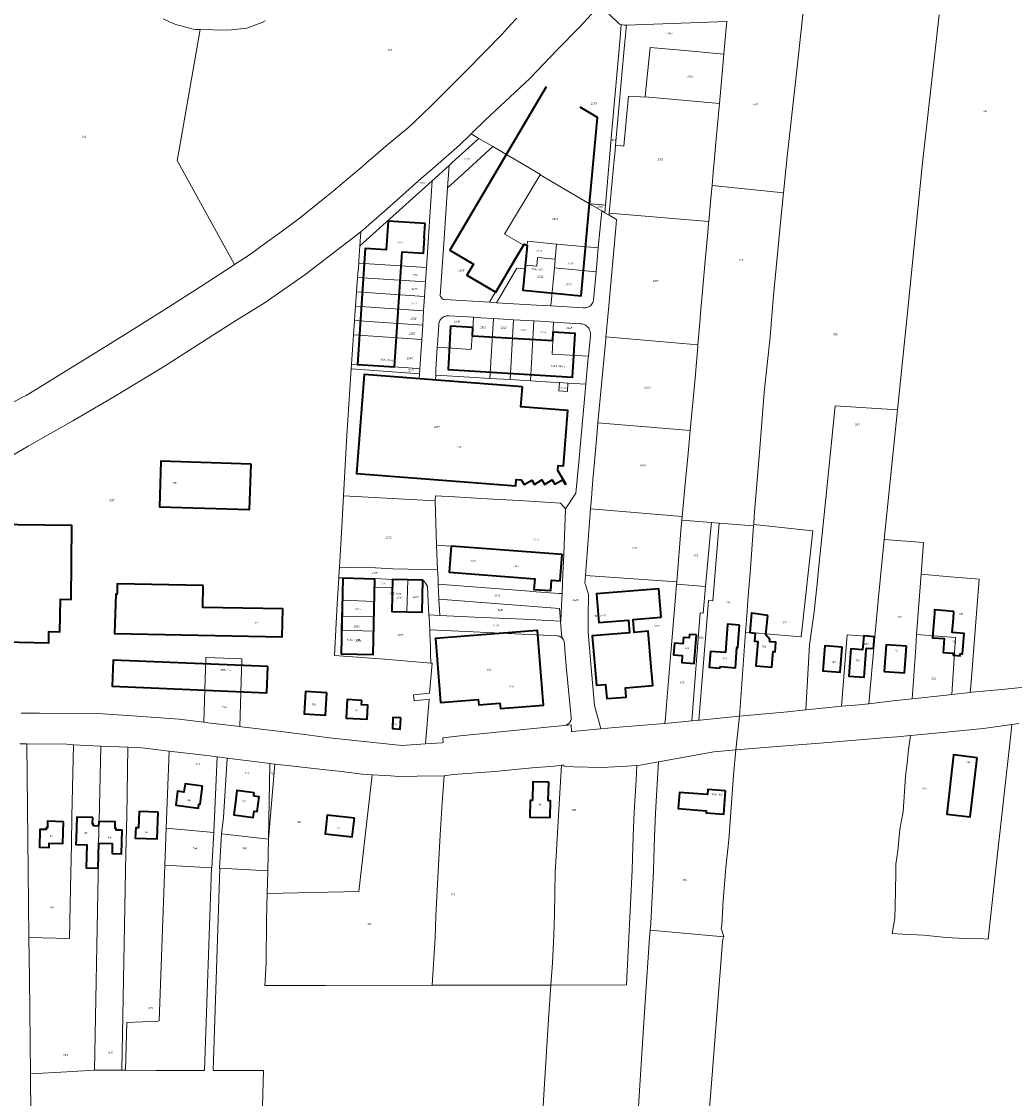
# Model space of a CAD drawing. Header units: metres. Extents: x 125062 to 132125, y 450617 to 454542.
# Tile 11 of 34: x 126492 to 126956, y 451394 to 451898. Entities that reach past the tile are written whole.
import ezdxf
from ezdxf.enums import TextEntityAlignment as Align

# ---------------------------------------------------------------- set-up
doc = ezdxf.new("R2010")
doc.units = ezdxf.units.M
doc.layers.get('Defpoints').update_dxf_attribs({"color": 151})
for name, color, linetype, lineweight in [('B-XX-KG-GRENS_PERCEEL-GV', 150, 'Continuous', 18), ('B-XX-KG-GRENS_PERCEEL-S', 150, 'Continuous', 25), ('B-XX-OG-BEBOUWING-G', 7, 'Continuous', 35), ('B-XX-OG-BEBOUWING_HUISNUMMER-T18', 7, 'Continuous', 18)]:
    doc.layers.add(name, color=color, linetype=linetype, lineweight=lineweight)
doc.styles.add('NLCS-ISO', font='NLCS-ISO.ttf', dxfattribs={"height": 1.8})
doc.styles.add('NLCS-ISO-M-T18', font='NLCS-ISO.ttf', dxfattribs={"height": 1.8})

# ---------------------------------------------------------------- blocks, each defined once
blk = doc.blocks.new('SKG-PERCEELNUMMER-SO')
at = {"layer": 'Defpoints'}
blk.add_point((0, 0), dxfattribs=at)
at = {"style": 'NLCS-ISO', "oblique": 10, "flags": 1}
blk.add_attdef('GEMEENTECODE', text='', height=1.8, dxfattribs=at).set_placement((-0.5, 2.6), align=Align.MIDDLE_RIGHT)
at = {"style": 'NLCS-ISO', "oblique": 10}
blk.add_attdef('PERCEELNUMMER', text='', height=1.8, dxfattribs=at).set_placement((0, 0), align=Align.MIDDLE_CENTER)
at = {"style": 'NLCS-ISO', "oblique": 10, "flags": 1}
blk.add_attdef('SECTIE', text='', height=1.8, dxfattribs=at).set_placement((0.5, 2.5), align=Align.MIDDLE_LEFT)

msp = doc.modelspace()

# ---------------------------------------------------------------- linework, layer by layer
at = {"layer": 'B-XX-KG-GRENS_PERCEEL-GV'}
for points in [[(126920.902, 451900.937), (126913.094, 451831.647), (126908.174, 451781.944), (126906.305, 451763.107), (126901.363, 451716.107), (126895.225, 451655.498), (126913.53, 451654.033), (126912.437, 451639.181), (126926.038, 451638.017), (126939.568, 451636.859), (126935.652, 451586.846), (126935.423, 451583.855), (126936.129, 451583.936), (126950.156, 451585.245), (126966.808, 451586.931), (126977.913, 451587.975), (126979.844, 451588.156), (126983.736, 451619.72), (127008.047, 451819.201), (127039.186, 452075.506)], [(126821.519, 451897.972), (126821.502, 451897.782), (126821.495, 451897.699), (126821.106, 451893.206), (126820.174, 451882.57), (126818.602, 451864.642), (126818.119, 451859.479), (126816.244, 451839.428), (126815.581, 451831.927), (126815.577, 451831.877), (126815.34, 451829.188), (126814.626, 451821.103), (126848.11, 451817.606), (126849.828, 451834.636), (126854.602, 451877.936), (126859.251, 451921.511)], [(126859.251, 451921.511), (126854.602, 451877.936), (126849.828, 451834.636), (126848.11, 451817.606), (126846.722, 451803.844), (126843.268, 451767.924), (126841.904, 451750.039), (126840.362, 451737.282), (126839.095, 451724.199), (126836.887, 451696.184), (126834.405, 451666.367), (126834.111, 451662.463), (126861.802, 451659.406), (126856.339, 451609.922), (126848.897, 451610.541), (126834.871, 451611.708), (126834.864, 451611.649), (126832.353, 451611.858), (126830.363, 451612.024), (126827.437, 451572.691), (126849.94, 451574.855), (126858.492, 451575.736), (126860.173, 451606.152), (126862.439, 451621.561), (126862.787, 451624.613), (126863.955, 451636.269), (126864.526, 451643.023), (126864.651, 451642.998), (126867.882, 451674.591), (126872.206, 451717.991), (126901.363, 451716.107), (126906.305, 451763.107), (126908.174, 451781.944), (126913.094, 451831.647), (126920.902, 451900.937)], [(126478.618, 451689.81), (126494.646, 451699.148), (126515.556, 451710.899), (126535.065, 451722.33), (126557.932, 451736.252), (126577.494, 451748.658), (126592.097, 451758), (126605.096, 451766.096), (126624.035, 451779.328), (126650.328, 451799.483), (126662.673, 451810.217), (126678.614, 451824.483), (126683.972, 451829.105), (126696.483, 451839.895), (126701.975, 451845.248), (126702.097, 451845.367), (126708.691, 451851.794), (126729.344, 451871.176), (126741.981, 451884.375), (126752.561, 451895.153), (126762.159, 451905.427)], [(126723.29, 451899.425), (126720.396, 451896.246), (126717.42, 451892.961), (126716.767, 451892.28), (126699.74, 451874.916), (126692.61, 451867.764), (126683.005, 451858.209), (126679.535, 451854.803), (126675.044, 451850.609), (126672.878, 451848.552), (126671.674, 451847.377), (126666.747, 451843.389), (126662.058, 451839.458), (126657.13, 451835.351), (126653.074, 451831.855), (126651.15, 451830.061), (126650.321, 451829.384), (126638.576, 451819.569), (126635.657, 451817.1), (126631.946, 451814.089), (126622.085, 451806.171), (126617.085, 451802.34), (126612.358, 451798.901), (126604.204, 451793.049), (126599.834, 451789.674), (126598.178, 451788.646), (126591.223, 451784.075), (126590.55, 451783.632), (126575.473, 451773.785), (126560.334, 451764.115), (126546.495, 451755.47), (126530.644, 451745.615), (126515.62, 451736.363), (126503.436, 451728.805), (126493.736, 451722.878), (126491.603, 451721.846), (126474.025, 451712.211)], [(126474.025, 451712.211), (126491.603, 451721.846), (126493.736, 451722.878), (126503.436, 451728.805), (126515.62, 451736.363), (126530.644, 451745.615), (126546.495, 451755.47), (126560.334, 451764.115), (126575.473, 451773.785), (126590.55, 451783.632), (126591.223, 451784.075), (126564.416, 451832.751), (126565.172, 451837.025), (126575.182, 451894.04), (126573.042, 451894.082), (126571.851, 451894.249), (126569.643, 451894.822), (126564.213, 451896.316), (126562.483, 451896.835), (126557.879, 451899.051)], [(126605.552, 451898.15), (126604.132, 451897.363), (126597.017, 451894.675), (126589.706, 451893.889), (126587.506, 451893.748), (126581.137, 451893.924), (126575.182, 451894.04), (126565.172, 451837.025), (126564.416, 451832.751), (126591.223, 451784.075), (126598.178, 451788.646), (126599.834, 451789.674), (126604.204, 451793.049), (126612.358, 451798.901), (126617.085, 451802.34), (126622.085, 451806.171), (126631.946, 451814.089), (126635.657, 451817.1), (126638.576, 451819.569), (126650.321, 451829.384), (126651.15, 451830.061), (126653.074, 451831.855), (126657.13, 451835.351), (126662.058, 451839.458), (126666.747, 451843.389), (126671.674, 451847.377), (126672.878, 451848.552), (126675.044, 451850.609), (126679.535, 451854.803), (126683.005, 451858.209), (126692.61, 451867.764), (126699.74, 451874.916), (126716.767, 451892.28), (126717.42, 451892.961), (126720.396, 451896.246), (126723.29, 451899.425)], [(126491.389, 451574.211), (126499.966, 451574.167), (126527.174, 451574.061), (126543.479, 451572.87), (126565.262, 451571.385), (126576.898, 451569.9), (126577.828, 451600.161), (126594.682, 451599.642), (126593.616, 451567.871), (126594.397, 451567.777), (126612.93, 451565.613), (126623.983, 451564.221), (126635.588, 451562.678), (126656.296, 451560.49), (126669.525, 451558.998), (126680.487, 451559.787), (126682.2, 451580.655), (126675.246, 451579.995), (126674.98, 451582.79), (126682.474, 451583.502), (126683.646, 451597.552), (126683.108, 451597.596), (126661.478, 451599.37), (126638.05, 451601.206), (126639.235, 451625.39), (126639.938, 451637.341), (126639.947, 451637.495), (126640.006, 451638.482), (126640.242, 451642.489), (126641.349, 451661.301), (126642.177, 451675.901), (126643.78, 451704.19), (126645.11, 451725.823), (126645.764, 451735.292), (126645.915, 451737.474), (126646.863, 451751.201), (126647.324, 451757.875), (126647.495, 451760.358), (126647.808, 451764.608), (126648.304, 451771.34), (126648.799, 451778.072), (126649.294, 451784.794), (126649.384, 451786.015), (126649.858, 451792.78), (126650.328, 451799.483), (126624.035, 451779.328), (126605.096, 451766.096), (126592.097, 451758), (126577.494, 451748.658), (126557.932, 451736.252), (126535.065, 451722.33), (126515.556, 451710.899), (126494.646, 451699.148), (126478.618, 451689.81)], [(126966.808, 451586.931), (126950.156, 451585.245), (126936.129, 451583.936), (126935.423, 451583.855), (126926.808, 451582.871), (126922.702, 451582.402), (126915.55, 451581.598), (126908.349, 451580.843), (126900.598, 451580.013), (126888.046, 451578.555), (126883.521, 451578.102), (126875.169, 451577.371), (126866.318, 451576.491), (126858.492, 451575.736), (126849.94, 451574.855), (126827.437, 451572.691), (126825.771, 451557.007), (126846.9, 451558.695), (126866.953, 451560.333), (126896.633, 451562.727), (126901.234, 451563.03), (126907.51, 451563.634), (126922.612, 451565.093), (126939.94, 451566.804), (126942.79, 451567.156), (126954.978, 451568.872), (126958.143, 451569.317)], [(126958.143, 451569.317), (126954.978, 451568.872), (126954.463, 451564.235), (126947.317, 451499.845), (126943.819, 451468.327), (126941.835, 451468.494), (126932.785, 451468.756), (126924.21, 451469.242), (126913.71, 451470.281), (126903.71, 451470.769), (126898.86, 451470.975), (126900.094, 451478.201), (126900.435, 451490.505), (126900.623, 451500.022), (126900.621, 451503.424), (126901.592, 451509.703), (126902.511, 451519.883), (126904.007, 451527.938), (126905.221, 451544.547), (126906.017, 451552.152), (126906.539, 451557.205), (126907.51, 451563.634), (126901.234, 451563.03), (126896.633, 451562.727), (126866.953, 451560.333), (126846.9, 451558.695), (126825.771, 451557.007), (126824.703, 451545.075), (126823.638, 451530.042), (126822.422, 451514.883), (126821.13, 451502.001), (126820.956, 451500.05), (126820.533, 451494.034), (126819.823, 451486.608), (126819.158, 451475.004), (126818.931, 451473.354), (126819.554, 451471.502), (126820.126, 451469.701), (126820.075, 451469.561), (126819.825, 451468.876), (126819.598, 451467.376), (126816.957, 451435.042), (126816.014, 451420.964), (126814.718, 451404.959), (126811.288, 451362.123)], [(126355.437, 451188.701), (126498.491, 451188.701), (126497.439, 451245.132), (126496.205, 451346.127), (126495.743, 451405.409), (126495.223, 451449.981), (126495, 451469.111), (126494.634, 451500.407), (126493.972, 451559.786), (126490.796, 451559.735)], [(126604.357, 451390.324), (126604.715, 451406.873), (126581.213, 451406.925), (126584.374, 451501.679), (126584.184, 451501.69), (126585.153, 451517.729), (126585.963, 451525.373), (126587.696, 451553.038), (126583.045, 451553.686), (126581.438, 451518.372), (126580.564, 451501.748), (126580.374, 451501.759), (126577.186, 451406.934), (126554.46, 451406.984), (126540.119, 451407.144), (126538.485, 451407.137), (126525.649, 451407.078), (126512.772, 451406.37), (126495.743, 451405.409), (126496.205, 451346.127)], [(126778.996, 451370.318), (126781.931, 451417.206), (126783.409, 451438.912), (126785.423, 451469.245), (126785.712, 451472.533), (126786.006, 451475.872), (126787.198, 451500.405), (126787.345, 451506.133), (126787.663, 451516.239), (126788.206, 451527.42), (126788.973, 451540.902), (126789.567, 451551.332), (126780.941, 451549.752), (126779.455, 451549.655), (126779.063, 451542.778), (126778.222, 451527.992), (126777.67, 451516.628), (126777.347, 451506.36), (126777.203, 451500.753), (126774.602, 451447.019), (126739.205, 451446.939), (126738.095, 451430.992), (126736.409, 451403.134), (126734.57, 451372.726)]]:
    msp.add_lwpolyline(points, dxfattribs=at)
for points in [[(126701.975, 451845.248), (126705.541, 451843.151), (126712.137, 451839.272), (126734.292, 451826.245), (126734.209, 451826.103), (126757.271, 451812.552), (126763.259, 451811.998), (126764.751, 451811.86), (126767.696, 451846.815), (126771.579, 451890.176), (126772.172, 451896.396), (126771.308, 451896.581), (126762.159, 451905.427), (126752.561, 451895.153), (126741.981, 451884.375), (126729.344, 451871.176), (126708.691, 451851.794), (126702.097, 451845.367)], [(126764.454, 451808.332), (126766.469, 451807.148), (126766.476, 451807.229), (126766.557, 451808.125), (126768.829, 451833.123), (126769.073, 451835.812), (126769.078, 451835.862), (126769.445, 451839.907), (126773.695, 451886.701), (126774.545, 451896.057), (126774.554, 451896.161), (126773.449, 451896.123), (126772.172, 451896.396), (126771.579, 451890.176), (126767.696, 451846.815), (126764.751, 451811.86)], [(126820.174, 451882.57), (126821.106, 451893.206), (126821.495, 451897.699), (126821.502, 451897.782), (126774.554, 451896.161), (126774.545, 451896.057), (126773.695, 451886.701), (126769.445, 451839.907), (126772.16, 451839.661), (126773.361, 451839.54), (126774.446, 451851.386), (126775.533, 451862.907), (126781.382, 451862.596), (126783.392, 451862.398), (126783.408, 451862.563), (126783.876, 451867.53), (126785.085, 451879.57), (126785.75, 451885.634), (126801.862, 451884.206)], [(126785.75, 451885.634), (126785.085, 451879.57), (126783.876, 451867.53), (126783.408, 451862.563), (126818.119, 451859.479), (126818.602, 451864.642), (126820.174, 451882.57), (126801.862, 451884.206)], [(126815.577, 451831.877), (126815.581, 451831.927), (126816.244, 451839.428), (126818.119, 451859.479), (126783.408, 451862.563), (126783.392, 451862.398), (126781.382, 451862.596), (126775.533, 451862.907), (126774.446, 451851.386), (126773.361, 451839.54), (126772.16, 451839.661), (126769.445, 451839.907), (126769.078, 451835.862), (126769.073, 451835.812), (126768.829, 451833.123), (126766.557, 451808.125), (126813.098, 451804.188), (126814.234, 451816.666), (126814.626, 451821.103), (126815.34, 451829.188)], [(126649.858, 451792.78), (126683.6, 451823.308), (126691.554, 451830.505), (126692.996, 451831.809), (126705.541, 451843.151), (126701.975, 451845.248), (126696.483, 451839.895), (126683.972, 451829.105), (126678.614, 451824.483), (126662.673, 451810.217), (126650.328, 451799.483)], [(126705.541, 451843.151), (126692.996, 451831.809), (126691.554, 451830.505), (126690.867, 451820.038), (126698.786, 451827.203), (126712.137, 451839.272)], [(126734.209, 451826.103), (126734.292, 451826.245), (126712.137, 451839.272), (126698.786, 451827.203), (126690.867, 451820.038), (126689.312, 451796.363), (126687.485, 451769.479), (126687.628, 451769.106), (126687.826, 451768.76), (126688.074, 451768.447), (126688.367, 451768.177), (126688.699, 451767.954), (126689.06, 451767.784), (126689.443, 451767.672), (126710.455, 451766.429), (126722.272, 451786.55), (126726.22, 451793.273), (126717.514, 451798.385)], [(126745.54, 451607.11), (126745.816, 451603.731), (126746.429, 451596.22), (126748.544, 451573.778), (126748.691, 451572.22), (126748.702, 451571.721), (126748.641, 451571.226), (126748.512, 451570.745), (126748.315, 451570.287), (126748.055, 451569.861), (126747.737, 451569.476), (126747.368, 451569.141), (126746.956, 451568.861), (126746.507, 451568.642), (126746.033, 451568.49), (126745.541, 451568.406), (126748.642, 451568.706), (126748.869, 451565.529), (126749.317, 451565.572), (126760.765, 451566.664), (126762.615, 451566.84), (126762.293, 451568.05), (126762.268, 451568.145), (126759.682, 451577.706), (126757.888, 451597.194), (126756.67, 451612.121), (126756.724, 451619.346), (126756.874, 451629.754), (126755.392, 451634.377), (126755.069, 451634.944), (126755.205, 451636.582), (126755.35, 451638.547), (126755.355, 451638.613), (126757.8, 451669.773), (126758.198, 451674.85), (126758.92, 451683.426), (126758.927, 451683.515), (126759.339, 451688.408), (126760.496, 451702.163), (126761.231, 451710.076), (126764.862, 451749.159), (126764.955, 451750.154), (126764.96, 451750.204), (126765.082, 451751.523), (126766.134, 451763.101), (126769.752, 451802.938), (126769.949, 451805.103), (126766.469, 451807.148), (126764.454, 451808.332), (126763.002, 451809.185), (126761.414, 451791.853), (126760.755, 451784.654), (126760.389, 451780.649), (126759.176, 451767.385), (126759.05, 451766.849), (126758.856, 451766.333), (126758.598, 451765.847), (126758.28, 451765.397), (126757.907, 451764.992), (126757.485, 451764.638), (126757.021, 451764.341), (126756.523, 451764.105), (126755.999, 451763.935), (126755.458, 451763.834), (126754.908, 451763.802), (126754.359, 451763.841), (126739.174, 451764.732), (126735.112, 451764.97), (126713.817, 451766.23), (126710.455, 451766.429), (126689.443, 451767.672), (126689.06, 451767.784), (126688.699, 451767.954), (126688.367, 451768.177), (126688.074, 451768.447), (126687.826, 451768.76), (126687.628, 451769.106), (126687.485, 451769.479), (126689.312, 451796.363), (126690.867, 451820.038), (126691.554, 451830.505), (126683.6, 451823.308), (126680.989, 451782.659), (126680.55, 451775.95), (126680.109, 451769.214), (126679.668, 451762.479), (126679.448, 451759.11), (126679.233, 451755.743), (126678.808, 451749.066), (126677.933, 451735.323), (126677.786, 451733.008), (126677.639, 451730.699), (126685.282, 451730.105), (126685.345, 451732.275), (126685.431, 451734.821), (126686.078, 451745.476), (126686.154, 451746.723), (126686.728, 451755.826), (126686.772, 451756.374), (126686.886, 451756.912), (126687.066, 451757.431), (126687.31, 451757.923), (126687.615, 451758.381), (126687.974, 451758.796), (126688.384, 451759.163), (126688.836, 451759.475), (126689.324, 451759.728), (126689.84, 451759.917), (126690.376, 451760.04), (126690.923, 451760.094), (126691.472, 451760.078), (126703.07, 451759.409), (126703.121, 451759.406), (126706.217, 451759.228), (126712.323, 451758.862), (126721.807, 451758.294), (126731.28, 451757.726), (126736.799, 451757.395), (126740.455, 451757.177), (126753.079, 451756.425), (126753.691, 451756.354), (126754.289, 451756.207), (126754.864, 451755.987), (126755.407, 451755.696), (126755.91, 451755.34), (126756.364, 451754.924), (126756.762, 451754.454), (126757.099, 451753.938), (126757.368, 451753.385), (126757.566, 451752.802), (126757.69, 451752.198), (126757.738, 451751.584), (126757.708, 451750.969), (126756.792, 451741.196), (126756.732, 451740.559), (126755.578, 451728.15), (126754.499, 451715.893), (126752.138, 451689.929), (126750.955, 451677.057), (126746.126, 451669.798), (126745.22, 451648.349), (126744.84, 451639.352), (126744.449, 451630.086), (126744.23, 451624.905), (126743.907, 451617.249), (126743.721, 451617.258), (126744.34, 451609.462), (126744.484, 451609.342), (126744.82, 451608.966), (126745.099, 451608.546), (126745.315, 451608.09), (126745.463, 451607.608)], [(126680.989, 451782.659), (126683.6, 451823.308), (126649.858, 451792.78), (126649.384, 451786.015), (126649.294, 451784.794)], [(126734.209, 451826.103), (126717.514, 451798.385), (126726.22, 451793.273), (126728.095, 451793.101), (126728.271, 451794.973), (126741.901, 451793.69), (126761.414, 451791.853), (126763.002, 451809.185), (126757.271, 451812.552)], [(126814.314, 451663.374), (126815.974, 451663.245), (126817.968, 451663.09), (126834.064, 451661.839), (126834.111, 451662.463), (126834.405, 451666.367), (126836.887, 451696.184), (126839.095, 451724.199), (126840.362, 451737.282), (126841.904, 451750.039), (126843.268, 451767.924), (126846.722, 451803.844), (126848.11, 451817.606), (126814.626, 451821.103), (126814.234, 451816.666), (126813.098, 451804.188), (126813.016, 451803.291), (126812.653, 451799.309), (126811.431, 451785.899), (126809.097, 451759.466), (126809.024, 451758.636), (126807.996, 451746.563), (126807.992, 451746.513), (126807.907, 451745.517), (126806.668, 451730.971), (126804.445, 451706.435), (126803.318, 451694.001), (126802.441, 451684.761), (126801.976, 451679.873), (126801.968, 451679.784), (126800.675, 451666.17), (126800.511, 451664.446)], [(126763.002, 451809.185), (126764.454, 451808.332), (126764.751, 451811.86), (126763.259, 451811.998), (126757.271, 451812.552)], [(126766.557, 451808.125), (126766.476, 451807.229), (126766.469, 451807.148), (126769.949, 451805.103), (126769.752, 451802.938), (126766.134, 451763.101), (126765.082, 451751.523), (126764.96, 451750.204), (126807.996, 451746.563), (126809.024, 451758.636), (126809.097, 451759.466), (126811.431, 451785.899), (126812.653, 451799.309), (126813.016, 451803.291), (126813.098, 451804.188)], [(126710.455, 451766.429), (126713.817, 451766.23), (126723.306, 451782.386), (126727.053, 451782.039), (126727.216, 451783.772), (126732.582, 451783.267), (126732.974, 451787.429), (126741.238, 451786.651), (126741.901, 451793.69), (126728.271, 451794.973), (126728.095, 451793.101), (126726.22, 451793.273), (126722.272, 451786.55)], [(126761.414, 451791.853), (126741.901, 451793.69), (126741.238, 451786.651), (126740.846, 451782.489), (126760.389, 451780.649), (126760.755, 451784.654)], [(126680.55, 451775.95), (126680.989, 451782.659), (126649.294, 451784.794), (126648.799, 451778.072)], [(126713.817, 451766.23), (126735.112, 451764.97), (126739.174, 451764.732), (126740.846, 451782.489), (126741.238, 451786.651), (126732.974, 451787.429), (126732.582, 451783.267), (126727.216, 451783.772), (126727.053, 451782.039), (126723.306, 451782.386)], [(126739.174, 451764.732), (126754.359, 451763.841), (126754.908, 451763.802), (126755.458, 451763.834), (126755.999, 451763.935), (126756.523, 451764.105), (126757.021, 451764.341), (126757.485, 451764.638), (126757.907, 451764.992), (126758.28, 451765.397), (126758.598, 451765.847), (126758.856, 451766.333), (126759.05, 451766.849), (126759.176, 451767.385), (126760.389, 451780.649), (126740.846, 451782.489)], [(126680.109, 451769.214), (126680.55, 451775.95), (126648.799, 451778.072), (126648.304, 451771.34)], [(126679.668, 451762.479), (126680.109, 451769.214), (126648.304, 451771.34), (126647.808, 451764.608)], [(126679.233, 451755.743), (126679.448, 451759.11), (126679.668, 451762.479), (126647.808, 451764.608), (126647.495, 451760.358), (126647.324, 451757.875)], [(126678.808, 451749.066), (126679.233, 451755.743), (126647.324, 451757.875), (126646.863, 451751.201)], [(126685.345, 451732.275), (126701.204, 451731.344), (126710.658, 451730.789), (126712.323, 451758.862), (126706.217, 451759.228), (126703.121, 451759.406), (126703.07, 451759.409), (126702.536, 451750.616), (126702.392, 451750.62), (126701.865, 451744.297), (126686.078, 451745.476), (126685.431, 451734.821)], [(126703.07, 451759.409), (126691.472, 451760.078), (126690.923, 451760.094), (126690.376, 451760.04), (126689.84, 451759.917), (126689.324, 451759.728), (126688.836, 451759.475), (126688.384, 451759.163), (126687.974, 451758.796), (126687.615, 451758.381), (126687.31, 451757.923), (126687.066, 451757.431), (126686.886, 451756.912), (126686.772, 451756.374), (126686.728, 451755.826), (126686.154, 451746.723), (126686.078, 451745.476), (126701.865, 451744.297), (126702.392, 451750.62), (126702.536, 451750.616)], [(126720.142, 451730.232), (126721.807, 451758.294), (126712.323, 451758.862), (126710.658, 451730.789)], [(126729.615, 451729.675), (126731.28, 451757.726), (126721.807, 451758.294), (126720.142, 451730.232)], [(126756.792, 451741.196), (126739.815, 451742.217), (126740.189, 451748.386), (126739.939, 451748.401), (126740.455, 451757.177), (126736.799, 451757.395), (126731.28, 451757.726), (126729.615, 451729.675), (126739.019, 451729.123), (126743.219, 451728.876), (126747.209, 451728.641), (126755.578, 451728.15), (126756.732, 451740.559)], [(126757.708, 451750.969), (126757.738, 451751.584), (126757.69, 451752.198), (126757.566, 451752.802), (126757.368, 451753.385), (126757.099, 451753.938), (126756.762, 451754.454), (126756.364, 451754.924), (126755.91, 451755.34), (126755.407, 451755.696), (126754.864, 451755.987), (126754.289, 451756.207), (126753.691, 451756.354), (126753.079, 451756.425), (126740.455, 451757.177), (126739.939, 451748.401), (126740.189, 451748.386), (126739.815, 451742.217), (126756.792, 451741.196)], [(126650.904, 451737.141), (126672.532, 451735.696), (126677.933, 451735.323), (126678.808, 451749.066), (126646.863, 451751.201), (126645.915, 451737.474)], [(126804.445, 451706.435), (126806.668, 451730.971), (126807.907, 451745.517), (126807.992, 451746.513), (126807.996, 451746.563), (126764.96, 451750.204), (126764.955, 451750.154), (126764.862, 451749.159), (126761.231, 451710.076)], [(126645.764, 451735.292), (126677.786, 451733.008), (126677.933, 451735.323), (126672.532, 451735.696), (126650.904, 451737.141), (126645.915, 451737.474)], [(126746.126, 451669.798), (126750.955, 451677.057), (126752.138, 451689.929), (126754.499, 451715.893), (126755.578, 451728.15), (126747.209, 451728.641), (126746.936, 451724.727), (126742.956, 451725.036), (126743.219, 451728.876), (126739.019, 451729.123), (126729.615, 451729.675), (126720.142, 451730.232), (126710.658, 451730.789), (126701.204, 451731.344), (126685.345, 451732.275), (126685.282, 451730.105), (126677.639, 451730.699), (126677.786, 451733.008), (126645.764, 451735.292), (126645.11, 451725.823), (126643.78, 451704.19), (126642.177, 451675.901), (126647.972, 451675.57), (126685.051, 451673.45), (126685.194, 451675.896), (126694.306, 451675.375), (126712.021, 451674.363), (126724.348, 451673.63), (126743.764, 451672.476)], [(126742.956, 451725.036), (126746.936, 451724.727), (126747.209, 451728.641), (126743.219, 451728.876)], [(126901.363, 451716.107), (126872.206, 451717.991), (126867.882, 451674.591), (126864.651, 451642.998), (126864.526, 451643.023), (126863.955, 451636.269), (126862.787, 451624.613), (126862.439, 451621.561), (126860.173, 451606.152), (126858.492, 451575.736), (126866.318, 451576.491), (126875.169, 451577.371), (126877.899, 451610.89), (126890.752, 451609.922), (126892.516, 451628.457), (126895.225, 451655.498)], [(126800.675, 451666.17), (126801.968, 451679.784), (126801.976, 451679.873), (126802.441, 451684.761), (126803.318, 451694.001), (126804.445, 451706.435), (126761.231, 451710.076), (126760.496, 451702.163), (126759.339, 451688.408), (126758.927, 451683.515), (126758.92, 451683.426), (126758.198, 451674.85), (126757.8, 451669.773)], [(126686.19, 451641.243), (126685.779, 451652.852), (126685.051, 451673.45), (126647.972, 451675.57), (126642.177, 451675.901), (126641.349, 451661.301), (126640.242, 451642.489), (126646.026, 451642.357), (126657.13, 451642.104), (126665.229, 451641.759), (126672.367, 451641.582), (126683.168, 451641.317)], [(126692.561, 451652.338), (126745.22, 451648.349), (126746.126, 451669.798), (126743.764, 451672.476), (126724.348, 451673.63), (126712.021, 451674.363), (126694.306, 451675.375), (126685.194, 451675.896), (126685.051, 451673.45), (126685.779, 451652.852)], [(126800.511, 451664.446), (126800.675, 451666.17), (126757.8, 451669.773), (126755.355, 451638.613), (126798.088, 451635.611), (126800.24, 451661.584)], [(126811.597, 451633.39), (126811.62, 451633.388), (126813.803, 451657.229), (126814.314, 451663.374), (126800.511, 451664.446), (126800.24, 451661.584), (126798.088, 451635.611), (126798.004, 451634.597)], [(126809.076, 451621.142), (126805.105, 451570.574), (126808.402, 451570.887), (126812.498, 451620.854), (126812.988, 451626.834), (126814.981, 451626.665), (126817.968, 451663.09), (126815.974, 451663.245), (126814.314, 451663.374), (126813.803, 451657.229), (126811.62, 451633.388), (126810.488, 451621.023)], [(126812.988, 451626.834), (126812.498, 451620.854), (126808.402, 451570.887), (126809.109, 451570.954), (126827.437, 451572.691), (126830.363, 451612.024), (126830.784, 451617.69), (126831.477, 451628.946), (126832.396, 451639.652), (126834.064, 451661.839), (126817.968, 451663.09), (126814.981, 451626.665)], [(126848.897, 451610.541), (126856.339, 451609.922), (126861.802, 451659.406), (126834.111, 451662.463), (126834.064, 451661.839), (126832.396, 451639.652), (126831.477, 451628.946), (126830.784, 451617.69), (126830.363, 451612.024), (126832.353, 451611.858), (126834.864, 451611.649), (126834.871, 451611.708)], [(126729.187, 451631.242), (126730.125, 451631.171), (126743.132, 451630.185), (126744.449, 451630.086), (126744.84, 451639.352), (126745.22, 451648.349), (126692.561, 451652.338), (126685.779, 451652.852), (126686.19, 451641.243), (126686.27, 451639.487), (126686.41, 451636.401), (126686.498, 451634.478)], [(126910.36, 451610.966), (126912.437, 451639.181), (126913.53, 451654.033), (126895.225, 451655.498), (126892.516, 451628.457), (126890.752, 451609.922), (126888.046, 451578.555), (126900.598, 451580.013), (126908.349, 451580.843), (126909.91, 451604.856)], [(126686.498, 451634.478), (126686.41, 451636.401), (126686.27, 451639.487), (126686.19, 451641.243), (126683.168, 451641.317), (126672.367, 451641.582), (126665.229, 451641.759), (126657.13, 451642.104), (126646.026, 451642.357), (126640.242, 451642.489), (126640.006, 451638.482), (126639.947, 451637.495), (126641.723, 451637.454), (126656.873, 451637.11), (126656.917, 451637.109), (126665.106, 451636.76), (126672.244, 451636.584), (126679.382, 451636.409), (126679.497, 451636.349), (126680.477, 451635.026), (126681.537, 451633.503), (126681.856, 451626.489), (126682.167, 451620.163), (126687.184, 451619.924), (126686.83, 451627.433), (126686.822, 451627.594)], [(126641.315, 451619.519), (126641.485, 451626.983), (126641.723, 451637.454), (126639.947, 451637.495), (126639.938, 451637.341), (126639.235, 451625.39), (126638.05, 451601.206), (126661.478, 451599.37), (126683.108, 451597.596), (126682.966, 451601.847), (126682.85, 451605.328), (126682.594, 451611.285), (126682.505, 451613.139), (126682.22, 451619.078), (126682.167, 451620.163), (126681.856, 451626.489), (126681.537, 451633.503), (126680.477, 451635.026), (126679.497, 451636.349), (126679.382, 451636.409), (126679.013, 451621.392), (126671.875, 451621.567), (126664.737, 451621.743), (126665.013, 451632.985), (126656.779, 451633.169), (126656.622, 451626.49), (126656.452, 451619.292), (126656.293, 451612.524), (126656.035, 451601.597), (126641.019, 451601.951), (126641.167, 451613.004)], [(126656.873, 451637.11), (126641.723, 451637.454), (126641.485, 451626.983), (126656.622, 451626.49), (126656.779, 451633.169), (126665.013, 451632.985), (126665.106, 451636.76), (126656.917, 451637.109)], [(126671.875, 451621.567), (126672.244, 451636.584), (126665.106, 451636.76), (126665.013, 451632.985), (126664.737, 451621.743)], [(126672.244, 451636.584), (126671.875, 451621.567), (126679.013, 451621.392), (126679.382, 451636.409)], [(126792.818, 451571.895), (126793.348, 451578.115), (126795.53, 451604.254), (126797.488, 451628.366), (126798.004, 451634.597), (126798.088, 451635.611), (126755.355, 451638.613), (126755.35, 451638.547), (126755.205, 451636.582), (126755.069, 451634.944), (126755.392, 451634.377), (126756.874, 451629.754), (126756.724, 451619.346), (126756.67, 451612.121), (126757.888, 451597.194), (126759.682, 451577.706), (126762.268, 451568.145), (126762.293, 451568.05), (126762.615, 451566.84), (126769.198, 451567.469), (126792.604, 451569.386)], [(126910.36, 451610.966), (126928.547, 451609.574), (126926.808, 451582.871), (126935.423, 451583.855), (126935.652, 451586.846), (126939.568, 451636.859), (126926.038, 451638.017), (126912.437, 451639.181)], [(126744.449, 451630.086), (126743.132, 451630.185), (126730.125, 451631.171), (126729.187, 451631.242), (126686.498, 451634.478), (126686.822, 451627.594), (126686.83, 451627.433), (126743.253, 451623.155), (126743.721, 451617.258), (126743.907, 451617.249), (126744.23, 451624.905)], [(126805.105, 451570.574), (126809.076, 451621.142), (126810.488, 451621.023), (126811.62, 451633.388), (126811.597, 451633.39), (126798.004, 451634.597), (126797.488, 451628.366), (126795.53, 451604.254), (126793.348, 451578.115), (126792.818, 451571.895), (126792.604, 451569.386)], [(126641.485, 451626.983), (126641.315, 451619.519), (126656.452, 451619.292), (126656.622, 451626.49)], [(126687.184, 451619.924), (126703.483, 451619.148), (126726.333, 451618.078), (126743.721, 451617.258), (126743.253, 451623.155), (126686.83, 451627.433)], [(126656.293, 451612.524), (126656.452, 451619.292), (126641.315, 451619.519), (126641.167, 451613.004)], [(126682.167, 451620.163), (126682.22, 451619.078), (126682.505, 451613.139), (126702.795, 451612.173), (126725.575, 451611.106), (126742.217, 451610.321), (126742.718, 451610.261), (126743.205, 451610.13), (126743.668, 451609.93), (126744.097, 451609.665), (126744.34, 451609.462), (126743.721, 451617.258), (126726.333, 451618.078), (126703.483, 451619.148), (126687.184, 451619.924)], [(126641.167, 451613.004), (126641.019, 451601.951), (126656.035, 451601.597), (126656.293, 451612.524)], [(126682.505, 451613.139), (126682.594, 451611.285), (126682.85, 451605.328), (126682.966, 451601.847), (126683.108, 451597.596), (126683.646, 451597.552), (126682.474, 451583.502), (126674.98, 451582.79), (126675.246, 451579.995), (126682.2, 451580.655), (126680.487, 451559.787), (126688.3, 451560.349), (126688.83, 451560.387), (126688.653, 451562.688), (126696.78, 451563.544), (126721.736, 451566.036), (126738.989, 451567.773), (126745.541, 451568.406), (126746.033, 451568.49), (126746.507, 451568.642), (126746.956, 451568.861), (126747.368, 451569.141), (126747.737, 451569.476), (126748.055, 451569.861), (126748.315, 451570.287), (126748.512, 451570.745), (126748.641, 451571.226), (126748.702, 451571.721), (126748.691, 451572.22), (126748.544, 451573.778), (126746.429, 451596.22), (126745.816, 451603.731), (126745.54, 451607.11), (126745.463, 451607.608), (126745.315, 451608.09), (126745.099, 451608.546), (126744.82, 451608.966), (126744.484, 451609.342), (126744.34, 451609.462), (126744.097, 451609.665), (126743.668, 451609.93), (126743.205, 451610.13), (126742.718, 451610.261), (126742.217, 451610.321), (126725.575, 451611.106), (126702.795, 451612.173)], [(126890.752, 451609.922), (126877.899, 451610.89), (126875.169, 451577.371), (126883.521, 451578.102), (126888.046, 451578.555)], [(126926.808, 451582.871), (126928.547, 451609.574), (126910.36, 451610.966), (126909.91, 451604.856), (126908.349, 451580.843), (126915.55, 451581.598), (126922.702, 451582.402)], [(126576.898, 451569.9), (126578.717, 451569.668), (126593.616, 451567.871), (126594.682, 451599.642), (126577.828, 451600.161)], [(126954.978, 451568.872), (126942.79, 451567.156), (126939.94, 451566.804), (126922.612, 451565.093), (126907.51, 451563.634), (126906.539, 451557.205), (126906.017, 451552.152), (126905.221, 451544.547), (126904.007, 451527.938), (126902.511, 451519.883), (126901.592, 451509.703), (126900.621, 451503.424), (126900.623, 451500.022), (126900.435, 451490.505), (126900.094, 451478.201), (126898.86, 451470.975), (126903.71, 451470.769), (126913.71, 451470.281), (126924.21, 451469.242), (126932.785, 451468.756), (126941.835, 451468.494), (126943.819, 451468.327), (126947.317, 451499.845), (126954.463, 451564.235)], [(126493.972, 451559.786), (126494.634, 451500.407), (126495, 451469.111), (126514.004, 451468.715), (126514.468, 451492.189), (126514.905, 451513.075), (126515.098, 451525.757), (126515.927, 451559.399), (126512.701, 451559.622)], [(126495.743, 451405.409), (126512.772, 451406.37), (126525.649, 451407.078), (126527.367, 451498.55), (126527.608, 451513.383), (126527.827, 451523.538), (126528.63, 451558.681), (126515.927, 451559.399), (126515.098, 451525.757), (126514.905, 451513.075), (126514.468, 451492.189), (126514.004, 451468.715), (126495, 451469.111), (126495.223, 451449.981)], [(126525.649, 451407.078), (126538.485, 451407.137), (126540.314, 451508.688), (126540.778, 451525.972), (126541.308, 451558.264), (126528.63, 451558.681), (126527.827, 451523.538), (126527.608, 451513.383), (126527.367, 451498.55)], [(126540.119, 451407.144), (126540.838, 451429.473), (126555.484, 451430.087), (126555.991, 451430.108), (126558.552, 451503.047), (126559.161, 451520.405), (126560.613, 451556.399), (126547.86, 451557.942), (126541.308, 451558.264), (126540.778, 451525.972), (126540.314, 451508.688), (126538.485, 451407.137)], [(126560.613, 451556.399), (126559.161, 451520.405), (126581.438, 451518.372), (126583.045, 451553.686), (126578.244, 451554.308)], [(126825.771, 451557.007), (126815.394, 451556.05), (126789.567, 451551.332), (126788.973, 451540.902), (126788.206, 451527.42), (126787.663, 451516.239), (126787.345, 451506.133), (126787.198, 451500.405), (126786.006, 451475.872), (126785.712, 451472.533), (126820.075, 451469.561), (126820.126, 451469.701), (126819.554, 451471.502), (126818.931, 451473.354), (126819.158, 451475.004), (126819.823, 451486.608), (126820.533, 451494.034), (126820.956, 451500.05), (126821.13, 451502.001), (126822.422, 451514.883), (126823.638, 451530.042), (126824.703, 451545.075)], [(126587.696, 451553.038), (126585.963, 451525.373), (126585.153, 451517.729), (126607.074, 451515.206), (126607.752, 451550.574), (126602.951, 451551.297)], [(126610.018, 451550.335), (126607.752, 451550.574), (126607.074, 451515.206)], [(126606.764, 451500.375), (126606.759, 451500.123), (126606.502, 451489.793), (126649.426, 451490.687), (126655.597, 451545.355), (126650.915, 451545.647), (126641.312, 451546.817), (126632.46, 451547.762), (126617.18, 451549.579), (126610.018, 451550.335), (126607.074, 451515.206)], [(126689.224, 451544.87), (126688.357, 451532.138), (126687.491, 451517.28), (126686.451, 451500.045), (126685.452, 451479.377), (126685.039, 451468.974), (126683.673, 451446.816), (126739.205, 451446.939), (126739.929, 451457.349), (126740.671, 451470.478), (126740.908, 451480.131), (126741.288, 451500.078), (126741.485, 451504.63), (126743.044, 451531.495), (126744.248, 451549.78), (126740.682, 451549.427), (126730.456, 451548.571), (126712.953, 451546.86), (126693.449, 451545.422)], [(126744.248, 451549.78), (126743.044, 451531.495), (126741.485, 451504.63), (126741.288, 451500.078), (126740.908, 451480.131), (126740.671, 451470.478), (126739.929, 451457.349), (126739.205, 451446.939), (126774.602, 451447.019), (126777.203, 451500.753), (126777.347, 451506.36), (126777.67, 451516.628), (126778.222, 451527.992), (126779.063, 451542.778), (126779.455, 451549.655), (126774.74, 451549.348), (126763.238, 451548.691), (126749.909, 451549.033), (126745.383, 451549.28), (126745.258, 451549.88)], [(126655.597, 451545.355), (126649.426, 451490.687), (126606.502, 451489.793), (126606.193, 451477.403), (126605.993, 451457.547), (126605.457, 451448.869), (126605.409, 451446.645), (126633.793, 451446.704), (126683.673, 451446.816), (126685.039, 451468.974), (126685.452, 451479.377), (126686.451, 451500.045), (126687.491, 451517.28), (126688.357, 451532.138), (126689.224, 451544.87), (126676.596, 451544.612), (126668.119, 451544.457), (126664.393, 451544.805)], [(126580.374, 451501.759), (126580.564, 451501.748), (126581.438, 451518.372), (126559.161, 451520.405), (126558.552, 451503.047)], [(126584.374, 451501.679), (126606.764, 451500.375), (126607.074, 451515.206), (126585.153, 451517.729), (126584.184, 451501.69)]]:
    msp.add_lwpolyline(points, close=True, dxfattribs=at)
at = {"layer": 'B-XX-OG-BEBOUWING-G'}
for points in [[(126737.09, 451867.246), (126691.933, 451790.834), (126702.953, 451784.322), (126699.89, 451779.139), (126713.441, 451771.131), (126726.76, 451793.669), (126728.091, 451793.069), (126726.115, 451772.074), (126753.347, 451769.511), (126757.326, 451812.547), (126761.059, 451852.921), (126752.947, 451857.769)], [(126663.097, 451804.417), (126662.185, 451790.948), (126652.348, 451791.613), (126648.675, 451737.358), (126666.035, 451736.182), (126669.681, 451790.049), (126679.599, 451789.378), (126680.082, 451796.512), (126679.982, 451796.518), (126680.437, 451803.243)], [(126680.437, 451803.243), (126663.097, 451804.417)], [(126833.213, 451620.876), (126833.103, 451620.876), (126832.353, 451611.858), (126834.864, 451611.649), (126834.55, 451607.882), (126836.045, 451607.758), (126835.095, 451596.338), (126842.668, 451595.708), (126843.284, 451602.974), (126844.181, 451602.897), (126844.556, 451607.322), (126841.628, 451607.595), (126841.713, 451608.586), (126839.866, 451610.869), (126840.668, 451619.911)], [(126840.668, 451619.911), (126833.213, 451620.876)], [(126738.21, 451541.864), (126730.762, 451542.03), (126730.566, 451533.213)], [(126738.014, 451533.077), (126738.21, 451541.864)], [(126600.398, 451536.921), (126592.329, 451537.984), (126591.438, 451531.214)], [(126600.184, 451535.294), (126600.398, 451536.921)], [(126590.987, 451527.785), (126590.821, 451526.528), (126599.936, 451525.327), (126600.335, 451528.352), (126601.771, 451528.163), (126602.668, 451534.967), (126600.184, 451535.294)], [(126591.438, 451531.214), (126590.987, 451527.785)], [(126730.566, 451533.213), (126729.526, 451533.236), (126729.353, 451525.478), (126738.84, 451525.287), (126739.013, 451533.054), (126738.014, 451533.077)], [(126524.874, 451525.352), (126517.336, 451525.548), (126517.069, 451515.333)], [(126527.623, 451521.32), (126525.191, 451521.383), (126525.211, 451522.136), (126524.79, 451522.147), (126524.874, 451525.352)], [(126527.825, 451523.453), (126527.678, 451523.457), (126527.623, 451521.32)], [(126527.639, 451513.374), (126534.019, 451513.208), (126533.897, 451508.486), (126538.326, 451508.371), (126538.613, 451519.401), (126535.828, 451519.473), (126535.844, 451520.12), (126535.327, 451520.134), (126535.408, 451523.255), (126527.825, 451523.453)], [(126517.069, 451515.333), (126517.006, 451512.633), (126522.038, 451512.504), (126521.765, 451501.822), (126527.34, 451501.68), (126527.639, 451513.374)]]:
    msp.add_lwpolyline(points, dxfattribs=at)
for points in [[(126702.778, 451754.599), (126692.327, 451755.234), (126691.092, 451734.922), (126749.384, 451731.376), (126750.624, 451751.765), (126740.174, 451752.394), (126739.931, 451748.401), (126702.536, 451750.616)], [(126725.929, 451726.949), (126651.853, 451732.701), (126648.255, 451686.372), (126722.781, 451680.585), (126723.006, 451683.486), (126725.389, 451683.301), (126726.678, 451681.124), (126730.257, 451683.244), (126731.48, 451681.179), (126735.06, 451683.298), (126736.283, 451681.233), (126739.862, 451683.353), (126741.085, 451681.288), (126744.682, 451683.418), (126745.905, 451681.353), (126746.188, 451681.521), (126742.494, 451687.759), (126742.672, 451690.052), (126745.165, 451689.859), (126747.177, 451715.771), (126725.193, 451717.478)], [(126598.956, 451690.686), (126556.728, 451692.055), (126556.037, 451670.767), (126598.265, 451669.397)], [(126489.746, 451662.328), (126464.864, 451662.908), (126461.864, 451660.864), (126461.098, 451628.587), (126469.581, 451627.924), (126469.438, 451607.883), (126504.243, 451607.127), (126504.357, 451612.398), (126509.456, 451612.292), (126509.784, 451627.474), (126514.69, 451627.378), (126515.028, 451661.913)], [(126744.513, 451648.403), (126692.561, 451652.338), (126691.633, 451640.084), (126731.747, 451637.045), (126731.227, 451632.091), (126739.081, 451631.496), (126739.236, 451631.484), (126739.466, 451636.46), (126743.585, 451636.149), (126743.755, 451638.393)], [(126656.868, 451636.942), (126641.852, 451637.296), (126641.019, 451601.951), (126656.035, 451601.597)], [(126679.382, 451636.41), (126665.106, 451636.762), (126664.736, 451621.743), (126679.012, 451621.391)], [(126576.593, 451633.972), (126536.329, 451634.664), (126536.246, 451629.878), (126535.718, 451629.887), (126535.084, 451611.378), (126613.478, 451609.852), (126613.847, 451622.998), (126576.415, 451623.642)], [(126790.883, 451619.014), (126789.765, 451632.407), (126760.567, 451629.971), (126761.054, 451624.128), (126761.218, 451622.16), (126761.684, 451616.577), (126775.486, 451617.729), (126775.987, 451611.73), (126758.597, 451610.279), (126760.499, 451587.24), (126764.845, 451587.599), (126765.357, 451580.973), (126774.49, 451581.59), (126774.073, 451585.951), (126777.926, 451586.264), (126786.883, 451587.028), (126786.394, 451592.621), (126786.3, 451593.977), (126784.714, 451612.458), (126778.189, 451611.914), (126777.688, 451617.913)], [(126927.8, 451621.764), (126918.793, 451622.463), (126918.653, 451620.686), (126918.533, 451619.156), (126917.784, 451609.475), (126923.29, 451609.054), (126922.795, 451602.546), (126927.461, 451602.192), (126927.391, 451601.294), (126930.725, 451601.04), (126930.793, 451601.932), (126931.792, 451601.851), (126932.529, 451611.438), (126927.031, 451611.862), (126927.549, 451618.451)], [(126733.743, 451602.983), (126732.963, 451612.903), (126685.263, 451609.175), (126686.038, 451599.256), (126687.611, 451579.127), (126705.247, 451580.513), (126705.442, 451578.021), (126715.402, 451578.803), (126715.598, 451576.301), (126735.716, 451577.882)], [(126827.495, 451615.379), (126821.918, 451615.767), (126821.001, 451602.591), (126813.941, 451603.082), (126813.343, 451595.64), (126818.328, 451595.24), (126818.384, 451595.94), (126825.633, 451595.358), (126826.3, 451604.948), (126826.767, 451604.915)], [(126807.328, 451610.755), (126804.124, 451610.99), (126804.005, 451609.385), (126801.263, 451609.586), (126801.041, 451606.575), (126797.056, 451606.867), (126796.662, 451601.493), (126800.679, 451601.198), (126800.43, 451597.804), (126806.345, 451597.369)], [(126890.609, 451609.91), (126885.598, 451610.301), (126885.092, 451603.803), (126879.632, 451604.228), (126878.671, 451591.491), (126885.858, 451590.949), (126886.819, 451603.686), (126886.924, 451604.634), (126890.178, 451604.38)], [(126905.638, 451605.459), (126896.106, 451606.171), (126895.175, 451593.693), (126904.707, 451592.982)], [(126875.505, 451605.019), (126867.345, 451605.637), (126866.457, 451593.915), (126874.6, 451593.287)], [(126606.841, 451596.032), (126534.475, 451598.882), (126533.996, 451586.737), (126552.123, 451585.982), (126606.24, 451583.728)], [(126634.425, 451583.693), (126624.39, 451584.277), (126623.754, 451573.818), (126633.79, 451573.235)], [(126650.695, 451580.142), (126643.937, 451580.516), (126643.457, 451571.868), (126653.21, 451571.327), (126653.576, 451577.924), (126650.581, 451578.09)], [(126668.982, 451571.952), (126665.332, 451572.158), (126665.036, 451566.934), (126668.687, 451566.728)], [(126938.651, 451553.295), (126927.663, 451554.58), (126924.428, 451526.928), (126935.416, 451525.643)], [(126576.184, 451540.049), (126568.032, 451541.092), (126567.533, 451537.191), (126564.516, 451537.577), (126563.69, 451531.128), (126574.315, 451529.768), (126574.554, 451531.637), (126575.097, 451531.567)], [(126820.974, 451537.854), (126812.708, 451538.48), (126812.528, 451536.096), (126799.421, 451537.089), (126798.847, 451529.517), (126811.938, 451528.526), (126811.857, 451527.459), (126820.139, 451526.832)], [(126555.446, 451527.845), (126546.569, 451528.176), (126546.283, 451520.497), (126544.961, 451520.547), (126544.782, 451515.723), (126554.981, 451515.344)], [(126647.309, 451524.946), (126634.58, 451526.455), (126633.547, 451517.731), (126646.282, 451516.222)], [(126511.108, 451523.358), (126503.745, 451523.54), (126503.669, 451520.467), (126503.015, 451520.483), (126502.996, 451519.7), (126500.094, 451519.772), (126499.889, 451511.429), (126504.424, 451511.317), (126504.472, 451513.248), (126510.854, 451513.09)]]:
    msp.add_lwpolyline(points, close=True, dxfattribs=at)

# ---------------------------------------------------------------- block references
at = {"layer": 'B-XX-KG-GRENS_PERCEEL-S', "xscale": 0.5, "yscale": 0.5, "zscale": 0.5}
for p, values in [((126794.598, 451892.222), {'PERCEELNUMMER': '2283'}), ((126663.801, 451884.477), {'PERCEELNUMMER': '747'}), ((126804.281, 451871.973), {'PERCEELNUMMER': '2310'}), ((126759.233, 451859.395), {'PERCEELNUMMER': '2279'}), ((126834.962, 451859.021), {'PERCEELNUMMER': '897'}), ((126942.157, 451855.882), {'PERCEELNUMMER': '390'}), ((126520.683, 451843.972), {'PERCEELNUMMER': '746'}), ((126768.339, 451842.415), {'PERCEELNUMMER': '2265'}), ((126699.945, 451833.576), {'PERCEELNUMMER': '2281'}), ((126790.386, 451833.342), {'PERCEELNUMMER': '2312'}), ((126679.03, 451822.219), {'PERCEELNUMMER': '2252'}), ((126762.149, 451811.179), {'PERCEELNUMMER': '2280'}), ((126741.158, 451805.417), {'PERCEELNUMMER': '2267'}), ((126668.784, 451794.433), {'PERCEELNUMMER': '2235'}), ((126733.526, 451790.516), {'PERCEELNUMMER': '2231'}), ((126748.384, 451784.466), {'PERCEELNUMMER': '2232'}), ((126828.111, 451786.321), {'PERCEELNUMMER': '928'}), ((126675.575, 451779.271), {'PERCEELNUMMER': '2266'}), ((126697.248, 451781.423), {'PERCEELNUMMER': '2268'}), ((126734.269, 451778.417), {'PERCEELNUMMER': '2234'}), ((126675.375, 451772.709), {'PERCEELNUMMER': '2236'}), ((126747.429, 451774.809), {'PERCEELNUMMER': '2233'}), ((126788.153, 451776.409), {'PERCEELNUMMER': '2313'}), ((126675.045, 451765.884), {'PERCEELNUMMER': '2237'}), ((126674.833, 451758.773), {'PERCEELNUMMER': '2238'}), ((126695.244, 451757.419), {'PERCEELNUMMER': '2306'}), ((126674.196, 451751.769), {'PERCEELNUMMER': '2239'}), ((126707.468, 451754.703), {'PERCEELNUMMER': '2305'}), ((126717.049, 451754.584), {'PERCEELNUMMER': '2242'}), ((126726.282, 451753.416), {'PERCEELNUMMER': '2243'}), ((126735.621, 451752.461), {'PERCEELNUMMER': '2244'}), ((126747.774, 451754.424), {'PERCEELNUMMER': '2245'}), ((126872.281, 451751.449), {'PERCEELNUMMER': '808'}), ((126673.135, 451740.201), {'PERCEELNUMMER': '2240'}), ((126673.476, 451734.624), {'PERCEELNUMMER': '2270'}), ((126784.34, 451726.524), {'PERCEELNUMMER': '2405'}), ((126745.121, 451726.406), {'PERCEELNUMMER': '2246'}), ((126685.745, 451708.135), {'PERCEELNUMMER': '2269'}), ((126882.575, 451709.185), {'PERCEELNUMMER': '387'}), ((126782.21, 451690.086), {'PERCEELNUMMER': '2406'}), ((126533.758, 451673.777), {'PERCEELNUMMER': '1857'}), ((126663.159, 451656.271), {'PERCEELNUMMER': '2272'}), ((126732.311, 451655.435), {'PERCEELNUMMER': '2273'}), ((126778.425, 451651.518), {'PERCEELNUMMER': '2407'}), ((126806.992, 451647.997), {'PERCEELNUMMER': '952'}), ((126702.836, 451645.449), {'PERCEELNUMMER': '2307'}), ((126656.867, 451639.795), {'PERCEELNUMMER': '2309'}), ((126660.683, 451634.839), {'PERCEELNUMMER': '2316'}), ((126668.473, 451628.248), {'PERCEELNUMMER': '2257'}), ((126675.902, 451628.566), {'PERCEELNUMMER': '2258'}), ((126714.168, 451629.352), {'PERCEELNUMMER': '2432'}), ((126750.603, 451627.1), {'PERCEELNUMMER': '2429'}), ((126822.23, 451626.091), {'PERCEELNUMMER': '935'}), ((126648.839, 451622.835), {'PERCEELNUMMER': '2255'}), ((126715.544, 451622.424), {'PERCEELNUMMER': '2431'}), ((126848.545, 451616.707), {'PERCEELNUMMER': '807'}), ((126902.255, 451619.215), {'PERCEELNUMMER': '392'}), ((126931.125, 451620.585), {'PERCEELNUMMER': '391'}), ((126648.294, 451614.773), {'PERCEELNUMMER': '2285'}), ((126668.759, 451610.733), {'PERCEELNUMMER': '2317'}), ((126713.38, 451615.171), {'PERCEELNUMMER': '2430'}), ((126788.729, 451615.029), {'PERCEELNUMMER': '2262'}), ((126649.158, 451608.083), {'PERCEELNUMMER': '2256'}), ((126809.62, 451609.475), {'PERCEELNUMMER': '934'}), ((126886.795, 451606.565), {'PERCEELNUMMER': '388'}), ((126720.759, 451586.653), {'PERCEELNUMMER': '2261'}), ((126800.49, 451588.377), {'PERCEELNUMMER': '953'}), ((126918.276, 451590.283), {'PERCEELNUMMER': '583'}), ((126586.27, 451576.995), {'PERCEELNUMMER': '738'}), ((126573.885, 451550.405), {'PERCEELNUMMER': '371'}), ((126596.935, 451546.215), {'PERCEELNUMMER': '372'}), ((126608.275, 451545.835), {'PERCEELNUMMER': '375'}), ((126913.909, 451538.919), {'PERCEELNUMMER': '404'}), ((126749.885, 451528.837), {'PERCEELNUMMER': '380'}), ((126621.267, 451523.244), {'PERCEELNUMMER': '921'}), ((126572.624, 451510.915), {'PERCEELNUMMER': '744'}), ((126595.818, 451510.915), {'PERCEELNUMMER': '745'}), ((126801.844, 451496.126), {'PERCEELNUMMER': '581'}), ((126693.29, 451489.338), {'PERCEELNUMMER': '379'}), ((126505.775, 451483.345), {'PERCEELNUMMER': '367'}), ((126654.125, 451475.536), {'PERCEELNUMMER': '922'}), ((126551.875, 451436.195), {'PERCEELNUMMER': '370'}), ((126512.055, 451414.185), {'PERCEELNUMMER': '368'}), ((126533.015, 451415.235), {'PERCEELNUMMER': '369'})]:
    msp.add_blockref('SKG-PERCEELNUMMER-SO', p, dxfattribs=at).add_auto_attribs(values)

# ---------------------------------------------------------------- texts
at = {"layer": 'B-XX-OG-BEBOUWING_HUISNUMMER-T18', "style": 'NLCS-ISO-M-T18'}
for s, rotation, p in [('153E-153', 354.402, (126732.774, 451781.891)), ('151A-151H', 354.603, (126662.192, 451739.407)), ('149A-149G', 356.803, (126742.541, 451736.529)), ('147', 354.901, (126696.275, 451698.748)), ('125', 358.797, (126563.061, 451681.883)), ('145', 355.004, (126723.233, 451643.005)), ('141E-141F', 358.401, (126666.472, 451630.048)), ('131', 358.499, (126601.67, 451616.405)), ('155B-155', 4.102, (126762.355, 451619.752)), ('141A-141D', 358.401, (126646.893, 451608.484)), ('173', 355.095, (126927.885, 451607.554)), ('159', 355.497, (126802.764, 451604.545)), ('163', 355.497, (126839.016, 451605.29)), ('171', 355.697, (126900.802, 451603.351)), ('161', 355.497, (126820.556, 451599.765)), ('167', 355.703, (126871.548, 451598.114)), ('169', 355.703, (126882.697, 451598.893)), ('135H-135', 358.098, (126586.934, 451594.338)), ('143', 3.002, (126710.265, 451594.465)), ('133', 356.201, (126628.331, 451578.306)), ('137', 357.502, (126648.339, 451575.414)), ('141', 355.399, (126666.366, 451569.106)), ('104', 353.697, (126934.42, 451551.351)), ('100a-100', 355.898, (126816.91, 451536.108)), ('88', 352.706, (126569.84, 451533.414)), ('90', 351.801, (126595.638, 451532.917)), ('96', 358.699, (126733.935, 451531.388)), ('92', 352.202, (126640.086, 451520.241)), ('80', 359.1, (126505.429, 451516.58)), ('82', 359.1, (126521.741, 451518.061)), ('84', 359.1, (126532.798, 451516.028)), ('86', 357.8, (126550.049, 451518.497))]:
    msp.add_text(s, height=0.9, rotation=rotation, dxfattribs=at).set_placement(p, align=Align.MIDDLE_CENTER)

doc.saveas('drawing.dxf')
